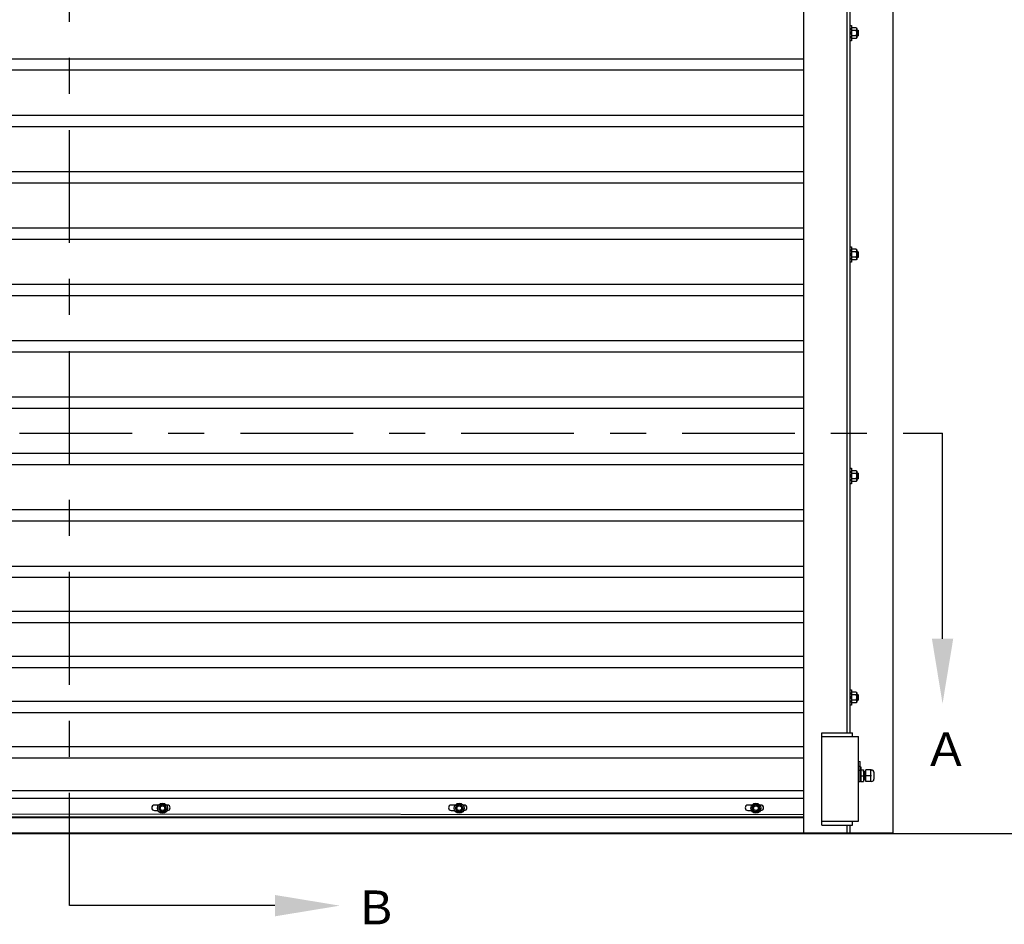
# Model space of a CAD drawing. Header units: inches. Extents: x 170 to 312, y 215 to 248.
# Tile 238 of 256: x 278.48 to 281.21, y 220.16 to 222.67. Entities that reach past the tile are written whole.
import ezdxf
from ezdxf import colors
from ezdxf.entities.mleader import LeaderData, LeaderLine
from ezdxf.math import Vec2, Vec3

# ---------------------------------------------------------------- set-up
doc = ezdxf.new("R2010")
doc.units = ezdxf.units.IN
doc.header["$LTSCALE"] = 0.25
doc.header["$MEASUREMENT"] = 0
doc.linetypes.add('CENTER', pattern=[2, 1.25, -0.25, 0.25, -0.25])
doc.layers.add('MOTOR LH', color=7, linetype='Continuous')
doc.layers.add('SECTION CUTS', color=6, linetype='CENTER')
doc.styles.add('ARIAL', font='arial.ttf', dxfattribs={"height": 0.09375})
doc.styles.get("Standard").update_dxf_attribs({"font": 'romans.shx'})

msp = doc.modelspace()

# ---------------------------------------------------------------- linework, layer by layer
at = {"layer": 'MOTOR LH'}
for p, q in [((280.6588, 220.41698), (280.6588, 224.63674)), ((280.77816, 220.69422), (280.77816, 224.61169)), ((280.78669, 220.69422), (280.78669, 224.61169)), ((280.90605, 220.41698), (280.90605, 224.61169)), ((280.7901, 222.65501), (280.7901, 222.61238)), ((280.7901, 222.64222), (280.7901, 222.64477)), ((280.80368, 222.64846), (280.79181, 222.64846)), ((280.80368, 222.64108), (280.79181, 222.64108)), ((280.80538, 222.64648), (280.80538, 222.62091)), ((280.80784, 222.64222), (280.80784, 222.62517)), ((280.80885, 222.64121), (280.80885, 222.62618)), ((280.80368, 222.62631), (280.79181, 222.62631)), ((280.80368, 222.61893), (280.79181, 222.61893)), ((280.6588, 222.56182), (276.5323, 222.56182)), ((280.6588, 222.53057), (276.5323, 222.53057)), ((280.6588, 222.40557), (276.5323, 222.40557)), ((280.6588, 222.37432), (276.5323, 222.37432)), ((280.6588, 222.24932), (276.5323, 222.24932)), ((280.6588, 222.21807), (276.5323, 222.21807)), ((280.6588, 222.09307), (276.5323, 222.09307)), ((280.6588, 222.06182), (276.5323, 222.06182)), ((280.7901, 222.04115), (280.7901, 221.99852)), ((280.80368, 222.0346), (280.79181, 222.0346)), ((280.7901, 222.02836), (280.7901, 222.03091)), ((280.80368, 222.02722), (280.79181, 222.02722)), ((280.80368, 222.01245), (280.79181, 222.01245)), ((280.80538, 222.03262), (280.80538, 222.00705)), ((280.80784, 222.02836), (280.80784, 222.01131)), ((280.80885, 222.02735), (280.80885, 222.01232)), ((280.80368, 222.00507), (280.79181, 222.00507)), ((280.6588, 221.93682), (276.5323, 221.93682)), ((280.6588, 221.90557), (276.5323, 221.90557)), ((280.6588, 221.78057), (276.5323, 221.78057)), ((280.6588, 221.74932), (276.5323, 221.74932)), ((280.6588, 221.62432), (276.5323, 221.62432)), ((280.6588, 221.59307), (276.5323, 221.59307)), ((280.6588, 221.46807), (276.5323, 221.46807)), ((280.6588, 221.43682), (276.5323, 221.43682)), ((280.7901, 221.42729), (280.7901, 221.38466)), ((280.7901, 221.4145), (280.7901, 221.41705)), ((280.80368, 221.42074), (280.79181, 221.42074)), ((280.80368, 221.41336), (280.79181, 221.41336)), ((280.80538, 221.41877), (280.80538, 221.39319)), ((280.80784, 221.4145), (280.80784, 221.39745)), ((280.80885, 221.41349), (280.80885, 221.39847)), ((280.80368, 221.39859), (280.79181, 221.39859)), ((280.80368, 221.39121), (280.79181, 221.39121)), ((280.6588, 221.31182), (276.5323, 221.31182)), ((280.6588, 221.28057), (276.5323, 221.28057)), ((280.6588, 221.15557), (276.5323, 221.15557)), ((280.6588, 221.12432), (276.5323, 221.12432)), ((280.6588, 221.03057), (276.5323, 221.03057)), ((280.6588, 220.99932), (276.5323, 220.99932)), ((280.6588, 220.90557), (276.5323, 220.90557)), ((280.6588, 220.87432), (276.5323, 220.87432)), ((280.7901, 220.81343), (280.7901, 220.7708)), ((280.80368, 220.80688), (280.79181, 220.80688)), ((280.80538, 220.80491), (280.80538, 220.77933)), ((280.6588, 220.78057), (276.5323, 220.78057)), ((280.7901, 220.80064), (280.7901, 220.80319)), ((280.80368, 220.7995), (280.79181, 220.7995)), ((280.80368, 220.78473), (280.79181, 220.78473)), ((280.80368, 220.77735), (280.79181, 220.77735)), ((280.80784, 220.80064), (280.80784, 220.78359)), ((280.80885, 220.79963), (280.80885, 220.78461)), ((280.6588, 220.74932), (276.5323, 220.74932)), ((280.70784, 220.69422), (280.7931, 220.69422)), ((280.70784, 220.43845), (280.70784, 220.69422)), ((280.70784, 220.68357), (280.81015, 220.68357)), ((280.7931, 220.68357), (280.7931, 220.69422)), ((280.81015, 220.44911), (280.81015, 220.68357)), ((280.6588, 220.65557), (276.5323, 220.65557)), ((280.6588, 220.62432), (276.5323, 220.62432)), ((280.81015, 220.61575), (280.81471, 220.61484)), ((280.81471, 220.55845), (280.81471, 220.61484)), ((280.81015, 220.60181), (280.81471, 220.60141)), ((280.81653, 220.60029), (280.81659, 220.55925)), ((280.81659, 220.59122), (280.82371, 220.59122)), ((280.82371, 220.59122), (280.82371, 220.55925)), ((280.83053, 220.55925), (280.83053, 220.59122)), ((280.84417, 220.59122), (280.83053, 220.59122)), ((280.84417, 220.59122), (280.84619, 220.58908)), ((280.84417, 220.55925), (280.84429, 220.5912)), ((280.81659, 220.57523), (280.82371, 220.57523)), ((280.81659, 220.55925), (280.82371, 220.55925)), ((280.82371, 220.56402), (280.82416, 220.56402)), ((280.84619, 220.57523), (280.83053, 220.57523)), ((280.84417, 220.55925), (280.83053, 220.55925)), ((280.84417, 220.55925), (280.84619, 220.56139)), ((280.84619, 220.55925), (280.84619, 220.55925)), ((280.8526, 220.58481), (280.8526, 220.56566)), ((280.6588, 220.5331), (276.5323, 220.5331)), ((280.6588, 220.51179), (276.5323, 220.51179)), ((278.86921, 220.49371), (278.85781, 220.49371)), ((278.85781, 220.47871), (278.86784, 220.47871)), ((278.87457, 220.49474), (278.86903, 220.48515)), ((278.86903, 220.48515), (278.87457, 220.47557)), ((278.88563, 220.49474), (278.87457, 220.49474)), ((278.89116, 220.48515), (278.88563, 220.49474)), ((278.89116, 220.48515), (278.88563, 220.47557)), ((278.89395, 220.49371), (278.89098, 220.49371)), ((278.89235, 220.47871), (278.89395, 220.47871)), ((279.69196, 220.49371), (279.68055, 220.49371)), ((279.68055, 220.47871), (279.69059, 220.47871)), ((279.69731, 220.49474), (279.69177, 220.48515)), ((279.69177, 220.48515), (279.69731, 220.47557)), ((279.70837, 220.49474), (279.69731, 220.49474)), ((279.71391, 220.48515), (279.70837, 220.49474)), ((279.71391, 220.48515), (279.70837, 220.47557)), ((279.7167, 220.49371), (279.71372, 220.49371)), ((279.71509, 220.47871), (279.7167, 220.47871)), ((280.5147, 220.49371), (280.50329, 220.49371)), ((280.50329, 220.47871), (280.51333, 220.47871)), ((280.52005, 220.49474), (280.51452, 220.48515)), ((280.51452, 220.48515), (280.52005, 220.47557)), ((280.53111, 220.49474), (280.52005, 220.49474)), ((280.53665, 220.48515), (280.53111, 220.49474)), ((280.53665, 220.48515), (280.53111, 220.47557)), ((280.53944, 220.49371), (280.53646, 220.49371)), ((280.53784, 220.47871), (280.53944, 220.47871)), ((280.6588, 220.46698), (276.5323, 220.47027)), ((280.6588, 220.46063), (276.5323, 220.46063)), ((276.5323, 220.45961), (280.6588, 220.45961)), ((278.87457, 220.47557), (278.88563, 220.47557)), ((279.69731, 220.47557), (279.70837, 220.47557)), ((280.52005, 220.47557), (280.53111, 220.47557)), ((280.70784, 220.44911), (280.81015, 220.44911)), ((280.70784, 220.43845), (280.7931, 220.43845)), ((280.77816, 220.41698), (280.77816, 220.43845)), ((280.78669, 220.41698), (280.78669, 220.43845)), ((280.7931, 220.43845), (280.7931, 220.44911)), ((274.71561, 220.41511), (282.45176, 220.41511)), ((276.28505, 220.41698), (280.90605, 220.41698))]:
    msp.add_line(p, q, dxfattribs=at)
for centre, radius in [((278.8801, 220.48515), 0.01385), ((278.8801, 220.48515), 0.00958), ((278.8801, 220.48515), 0.00639), ((279.70284, 220.48515), 0.01385), ((279.70284, 220.48515), 0.00958), ((279.70284, 220.48515), 0.00639), ((280.52558, 220.48515), 0.01385), ((280.52558, 220.48515), 0.00958), ((280.52558, 220.48515), 0.00639)]:
    msp.add_circle(centre, radius, dxfattribs=at)
for centre, radius, start, end in [((280.84619, 220.58481), 0.00641, 0, 90), ((280.82371, 220.56402), 0.000446, 270, 0), ((280.82874, 220.56402), 0.000446, 270.01026, 360), ((280.84619, 220.56566), 0.00641, 270, 0), ((278.85781, 220.48621), 0.0075, 90, 270), ((278.89395, 220.48621), 0.0075, 270, 90), ((279.68055, 220.48621), 0.0075, 90, 270), ((279.7167, 220.48621), 0.0075, 270, 90), ((280.50329, 220.48621), 0.0075, 90, 270), ((280.53944, 220.48621), 0.0075, 270, 90)]:
    msp.add_arc(centre, radius, start, end, dxfattribs=at)
at = {"layer": 'MOTOR LH', "extrusion": (0, 0, -1)}
msp.add_ellipse((280.81838, 220.57523), major_axis=(0, 0.01678), ratio=0.9090909, start_param=5.7138504, end_param=6.0408195, dxfattribs=at)
at = {"layer": 'MOTOR LH'}
for points in [[(280.78669, 222.65501), (280.7901, 222.65501)], [(280.7901, 222.64648), (280.79181, 222.64846)], [(280.80368, 222.64846), (280.80538, 222.64648)], [(280.80538, 222.64222), (280.80784, 222.64222)], [(280.80784, 222.64222), (280.80885, 222.64121)], [(280.7901, 222.61238), (280.78669, 222.61238)], [(280.7901, 222.62517), (280.7901, 222.62517)], [(280.79181, 222.61893), (280.7901, 222.62091)], [(280.80538, 222.62091), (280.80368, 222.61893)], [(280.80784, 222.62517), (280.80538, 222.62517)], [(280.80885, 222.62618), (280.80784, 222.62517)], [(280.78669, 222.04115), (280.7901, 222.04115)], [(280.7901, 222.03262), (280.79181, 222.0346)], [(280.80368, 222.0346), (280.80538, 222.03262)], [(280.7901, 222.01131), (280.7901, 222.01131)], [(280.79181, 222.00507), (280.7901, 222.00705)], [(280.80538, 222.00705), (280.80368, 222.00507)], [(280.80538, 222.02836), (280.80784, 222.02836)], [(280.80784, 222.01131), (280.80538, 222.01131)], [(280.80784, 222.02836), (280.80885, 222.02735)], [(280.80885, 222.01232), (280.80784, 222.01131)], [(280.7901, 221.99852), (280.78669, 221.99852)], [(280.78669, 221.42729), (280.7901, 221.42729)], [(280.7901, 221.41877), (280.79181, 221.42074)], [(280.80368, 221.42074), (280.80538, 221.41877)], [(280.80538, 221.4145), (280.80784, 221.4145)], [(280.80784, 221.4145), (280.80885, 221.41349)], [(280.7901, 221.38466), (280.78669, 221.38466)], [(280.7901, 221.39745), (280.7901, 221.39745)], [(280.79181, 221.39121), (280.7901, 221.39319)], [(280.80538, 221.39319), (280.80368, 221.39121)], [(280.80784, 221.39745), (280.80538, 221.39745)], [(280.80885, 221.39847), (280.80784, 221.39745)], [(280.78669, 220.81343), (280.7901, 220.81343)], [(280.7901, 220.80491), (280.79181, 220.80688)], [(280.80368, 220.80688), (280.80538, 220.80491)], [(280.7901, 220.78359), (280.7901, 220.78359)], [(280.79181, 220.77735), (280.7901, 220.77933)], [(280.80538, 220.77933), (280.80368, 220.77735)], [(280.80538, 220.80064), (280.80784, 220.80064)], [(280.80784, 220.78359), (280.80538, 220.78359)], [(280.80784, 220.80064), (280.80885, 220.79963)], [(280.80885, 220.78461), (280.80784, 220.78359)], [(280.7901, 220.7708), (280.78669, 220.7708)], [(280.81471, 220.60029), (280.81653, 220.60029)], [(280.81471, 220.58993), (280.81659, 220.58993)], [(280.82371, 220.58644), (280.8241, 220.58644)], [(280.82499, 220.58644), (280.82578, 220.58644)], [(280.82667, 220.58644), (280.82746, 220.58644)], [(280.82835, 220.58644), (280.83053, 220.58644)], [(280.81659, 220.56053), (280.81471, 220.56053)], [(280.82494, 220.56402), (280.82416, 220.56402)], [(280.82662, 220.56402), (280.82583, 220.56402)], [(280.8283, 220.56402), (280.82751, 220.56402)], [(280.83053, 220.56402), (280.82919, 220.56402)], [(280.81471, 220.55845), (280.81015, 220.55845)]]:
    msp.add_open_spline(points, degree=1, dxfattribs=at)
for points, knots in [([(280.7901, 222.64477), (280.79017, 222.64529), (280.7903, 222.64634), (280.79106, 222.64756), (280.79164, 222.64826), (280.79181, 222.64846)], [0, 0, 0, 0, 0.4062869, 0.82727, 1, 1, 1, 1]), ([(280.79181, 222.64108), (280.79136, 222.64165), (280.79045, 222.64282), (280.79011, 222.6441), (280.7901, 222.64475), (280.7901, 222.64477)], [0, 0, 0, 0, 0.4843418, 0.9863253, 1, 1, 1, 1]), ([(280.7901, 222.6337), (280.7901, 222.63386), (280.79012, 222.63497), (280.7904, 222.63704), (280.79108, 222.63932), (280.79163, 222.64064), (280.79181, 222.64108)], [0, 0, 0, 0, 0.0665352, 0.4352862, 0.8145477, 1, 1, 1, 1]), ([(280.79181, 222.62631), (280.79155, 222.62694), (280.79096, 222.62842), (280.79026, 222.63088), (280.79016, 222.63275), (280.7901, 222.6337)], [0, 0, 0, 0, 0.2654595, 0.6280849, 1, 1, 1, 1]), ([(280.80538, 222.64477), (280.80532, 222.64529), (280.80518, 222.64634), (280.80442, 222.64756), (280.80384, 222.64826), (280.80368, 222.64846)], [0, 0, 0, 0, 0.40629469, 0.8272685, 1, 1, 1, 1]), ([(280.80368, 222.64108), (280.80412, 222.64165), (280.80504, 222.64282), (280.80538, 222.6441), (280.80538, 222.64475), (280.80538, 222.64477)], [0, 0, 0, 0, 0.4843315, 0.9863252, 1, 1, 1, 1]), ([(280.80538, 222.6337), (280.80538, 222.63386), (280.80537, 222.63497), (280.80509, 222.63704), (280.80441, 222.63932), (280.80386, 222.64064), (280.80368, 222.64108)], [0, 0, 0, 0, 0.0665352, 0.4352862, 0.8145477, 1, 1, 1, 1]), ([(280.80368, 222.62631), (280.80393, 222.62694), (280.80453, 222.62842), (280.80522, 222.63088), (280.80533, 222.63275), (280.80538, 222.6337)], [0, 0, 0, 0, 0.2654613, 0.6280785, 1, 1, 1, 1]), ([(280.7901, 222.62262), (280.79017, 222.62314), (280.7903, 222.62419), (280.79106, 222.62541), (280.79164, 222.62611), (280.79181, 222.62631)], [0, 0, 0, 0, 0.40628648, 0.82726969, 1, 1, 1, 1]), ([(280.79181, 222.61893), (280.79136, 222.6195), (280.79045, 222.62067), (280.79011, 222.62195), (280.7901, 222.6226), (280.7901, 222.62262)], [0, 0, 0, 0, 0.4843415, 0.9863242, 1, 1, 1, 1]), ([(280.80538, 222.62262), (280.80532, 222.62314), (280.80518, 222.62419), (280.80442, 222.62541), (280.80384, 222.62611), (280.80368, 222.62631)], [0, 0, 0, 0, 0.4062945, 0.8272686, 1, 1, 1, 1]), ([(280.80368, 222.61893), (280.80412, 222.6195), (280.80504, 222.62067), (280.80538, 222.62195), (280.80538, 222.6226), (280.80538, 222.62262)], [0, 0, 0, 0, 0.4843323, 0.9863252, 1, 1, 1, 1]), ([(280.7901, 222.03091), (280.79017, 222.03143), (280.7903, 222.03248), (280.79106, 222.0337), (280.79164, 222.0344), (280.79181, 222.0346)], [0, 0, 0, 0, 0.4062869, 0.82727, 1, 1, 1, 1]), ([(280.80538, 222.03091), (280.80532, 222.03143), (280.80518, 222.03248), (280.80442, 222.0337), (280.80384, 222.0344), (280.80368, 222.0346)], [0, 0, 0, 0, 0.40629469, 0.8272685, 1, 1, 1, 1]), ([(280.79181, 222.02722), (280.79136, 222.02779), (280.79045, 222.02896), (280.79011, 222.03024), (280.7901, 222.03089), (280.7901, 222.03091)], [0, 0, 0, 0, 0.4843418, 0.9863253, 1, 1, 1, 1]), ([(280.7901, 222.01984), (280.7901, 222.02), (280.79012, 222.02111), (280.7904, 222.02318), (280.79108, 222.02546), (280.79163, 222.02678), (280.79181, 222.02722)], [0, 0, 0, 0, 0.0665352, 0.4352862, 0.8145477, 1, 1, 1, 1]), ([(280.79181, 222.01245), (280.79155, 222.01308), (280.79096, 222.01456), (280.79026, 222.01702), (280.79016, 222.01889), (280.7901, 222.01984)], [0, 0, 0, 0, 0.2654595, 0.6280849, 1, 1, 1, 1]), ([(280.7901, 222.00876), (280.79017, 222.00928), (280.7903, 222.01033), (280.79106, 222.01155), (280.79164, 222.01225), (280.79181, 222.01245)], [0, 0, 0, 0, 0.40628648, 0.82726969, 1, 1, 1, 1]), ([(280.79181, 222.00507), (280.79136, 222.00564), (280.79045, 222.00681), (280.79011, 222.00809), (280.7901, 222.00874), (280.7901, 222.00876)], [0, 0, 0, 0, 0.4843415, 0.9863242, 1, 1, 1, 1]), ([(280.80368, 222.02722), (280.80412, 222.02779), (280.80504, 222.02896), (280.80538, 222.03024), (280.80538, 222.03089), (280.80538, 222.03091)], [0, 0, 0, 0, 0.4843315, 0.9863252, 1, 1, 1, 1]), ([(280.80538, 222.01984), (280.80538, 222.02), (280.80537, 222.02111), (280.80509, 222.02318), (280.80441, 222.02546), (280.80386, 222.02678), (280.80368, 222.02722)], [0, 0, 0, 0, 0.0665352, 0.4352862, 0.8145477, 1, 1, 1, 1]), ([(280.80368, 222.01245), (280.80393, 222.01308), (280.80453, 222.01456), (280.80522, 222.01702), (280.80533, 222.01889), (280.80538, 222.01984)], [0, 0, 0, 0, 0.2654613, 0.6280785, 1, 1, 1, 1]), ([(280.80538, 222.00876), (280.80532, 222.00928), (280.80518, 222.01033), (280.80442, 222.01155), (280.80384, 222.01225), (280.80368, 222.01245)], [0, 0, 0, 0, 0.4062945, 0.8272686, 1, 1, 1, 1]), ([(280.80368, 222.00507), (280.80412, 222.00564), (280.80504, 222.00681), (280.80538, 222.00809), (280.80538, 222.00874), (280.80538, 222.00876)], [0, 0, 0, 0, 0.4843323, 0.9863252, 1, 1, 1, 1]), ([(280.7901, 221.41705), (280.79017, 221.41757), (280.7903, 221.41862), (280.79106, 221.41984), (280.79164, 221.42054), (280.79181, 221.42074)], [0, 0, 0, 0, 0.4062869, 0.82727, 1, 1, 1, 1]), ([(280.79181, 221.41336), (280.79136, 221.41393), (280.79045, 221.4151), (280.79011, 221.41638), (280.7901, 221.41703), (280.7901, 221.41705)], [0, 0, 0, 0, 0.4843418, 0.9863253, 1, 1, 1, 1]), ([(280.7901, 221.40598), (280.7901, 221.40615), (280.79012, 221.40725), (280.7904, 221.40932), (280.79108, 221.4116), (280.79163, 221.41292), (280.79181, 221.41336)], [0, 0, 0, 0, 0.0665352, 0.4352862, 0.8145477, 1, 1, 1, 1]), ([(280.79181, 221.39859), (280.79155, 221.39922), (280.79096, 221.4007), (280.79026, 221.40316), (280.79016, 221.40503), (280.7901, 221.40598)], [0, 0, 0, 0, 0.2654595, 0.6280849, 1, 1, 1, 1]), ([(280.80538, 221.41705), (280.80532, 221.41757), (280.80518, 221.41862), (280.80442, 221.41984), (280.80384, 221.42054), (280.80368, 221.42074)], [0, 0, 0, 0, 0.40629469, 0.8272685, 1, 1, 1, 1]), ([(280.80368, 221.41336), (280.80412, 221.41393), (280.80504, 221.4151), (280.80538, 221.41638), (280.80538, 221.41703), (280.80538, 221.41705)], [0, 0, 0, 0, 0.4843315, 0.9863252, 1, 1, 1, 1]), ([(280.80538, 221.40598), (280.80538, 221.40615), (280.80537, 221.40725), (280.80509, 221.40932), (280.80441, 221.4116), (280.80386, 221.41292), (280.80368, 221.41336)], [0, 0, 0, 0, 0.0665352, 0.4352862, 0.8145477, 1, 1, 1, 1]), ([(280.80368, 221.39859), (280.80393, 221.39922), (280.80453, 221.4007), (280.80522, 221.40316), (280.80533, 221.40503), (280.80538, 221.40598)], [0, 0, 0, 0, 0.2654613, 0.6280785, 1, 1, 1, 1]), ([(280.7901, 221.3949), (280.79017, 221.39542), (280.7903, 221.39647), (280.79106, 221.39769), (280.79164, 221.39839), (280.79181, 221.39859)], [0, 0, 0, 0, 0.40628648, 0.82726969, 1, 1, 1, 1]), ([(280.79181, 221.39121), (280.79136, 221.39178), (280.79045, 221.39295), (280.79011, 221.39423), (280.7901, 221.39488), (280.7901, 221.3949)], [0, 0, 0, 0, 0.4843415, 0.9863242, 1, 1, 1, 1]), ([(280.80538, 221.3949), (280.80532, 221.39542), (280.80518, 221.39647), (280.80442, 221.39769), (280.80384, 221.39839), (280.80368, 221.39859)], [0, 0, 0, 0, 0.4062945, 0.8272686, 1, 1, 1, 1]), ([(280.80368, 221.39121), (280.80412, 221.39178), (280.80504, 221.39295), (280.80538, 221.39423), (280.80538, 221.39488), (280.80538, 221.3949)], [0, 0, 0, 0, 0.4843323, 0.9863252, 1, 1, 1, 1]), ([(280.7901, 220.80319), (280.79017, 220.80371), (280.7903, 220.80476), (280.79106, 220.80599), (280.79164, 220.80668), (280.79181, 220.80688)], [0, 0, 0, 0, 0.4062869, 0.82727, 1, 1, 1, 1]), ([(280.80538, 220.80319), (280.80532, 220.80371), (280.80518, 220.80476), (280.80442, 220.80599), (280.80384, 220.80668), (280.80368, 220.80688)], [0, 0, 0, 0, 0.40629469, 0.8272685, 1, 1, 1, 1]), ([(280.79181, 220.7995), (280.79136, 220.80007), (280.79045, 220.80124), (280.79011, 220.80252), (280.7901, 220.80318), (280.7901, 220.80319)], [0, 0, 0, 0, 0.4843418, 0.9863253, 1, 1, 1, 1]), ([(280.7901, 220.79212), (280.7901, 220.79229), (280.79012, 220.79339), (280.7904, 220.79546), (280.79108, 220.79774), (280.79163, 220.79907), (280.79181, 220.7995)], [0, 0, 0, 0, 0.0665352, 0.4352862, 0.8145477, 1, 1, 1, 1]), ([(280.79181, 220.78473), (280.79155, 220.78536), (280.79096, 220.78684), (280.79026, 220.7893), (280.79016, 220.79117), (280.7901, 220.79212)], [0, 0, 0, 0, 0.2654595, 0.6280849, 1, 1, 1, 1]), ([(280.7901, 220.78104), (280.79017, 220.78156), (280.7903, 220.78261), (280.79106, 220.78383), (280.79164, 220.78453), (280.79181, 220.78473)], [0, 0, 0, 0, 0.40628648, 0.82726969, 1, 1, 1, 1]), ([(280.79181, 220.77735), (280.79136, 220.77792), (280.79045, 220.77909), (280.79011, 220.78037), (280.7901, 220.78102), (280.7901, 220.78104)], [0, 0, 0, 0, 0.4843415, 0.9863242, 1, 1, 1, 1]), ([(280.80368, 220.7995), (280.80412, 220.80007), (280.80504, 220.80124), (280.80538, 220.80252), (280.80538, 220.80318), (280.80538, 220.80319)], [0, 0, 0, 0, 0.4843315, 0.9863252, 1, 1, 1, 1]), ([(280.80538, 220.79212), (280.80538, 220.79229), (280.80537, 220.79339), (280.80509, 220.79546), (280.80441, 220.79774), (280.80386, 220.79907), (280.80368, 220.7995)], [0, 0, 0, 0, 0.0665352, 0.4352862, 0.8145477, 1, 1, 1, 1]), ([(280.80368, 220.78473), (280.80393, 220.78536), (280.80453, 220.78684), (280.80522, 220.7893), (280.80533, 220.79117), (280.80538, 220.79212)], [0, 0, 0, 0, 0.2654613, 0.6280785, 1, 1, 1, 1]), ([(280.80538, 220.78104), (280.80532, 220.78156), (280.80518, 220.78261), (280.80442, 220.78383), (280.80384, 220.78453), (280.80368, 220.78473)], [0, 0, 0, 0, 0.4062945, 0.8272686, 1, 1, 1, 1]), ([(280.80368, 220.77735), (280.80412, 220.77792), (280.80504, 220.77909), (280.80538, 220.78037), (280.80538, 220.78102), (280.80538, 220.78104)], [0, 0, 0, 0, 0.4843323, 0.9863252, 1, 1, 1, 1]), ([(280.82411, 220.58638), (280.82411, 220.58646), (280.82409, 220.58662), (280.82447, 220.58695), (280.82497, 220.58677), (280.825, 220.58641), (280.82508, 220.58592), (280.82511, 220.58506), (280.82513, 220.58461)], [0, 0, 0, 0, 0.1201309, 0.222549, 0.3172181, 0.5093461, 0.7427656, 1, 1, 1, 1]), ([(280.8241, 220.58644), (280.82412, 220.58637), (280.82417, 220.58622), (280.82424, 220.58505), (280.82433, 220.58295), (280.82441, 220.57963), (280.82448, 220.57671), (280.82452, 220.57523)], [0, 0, 0, 0, 0.16406261, 0.33391862, 0.5037761, 0.74797897, 1, 1, 1, 1]), ([(280.82578, 220.58643), (280.8258, 220.5866), (280.82582, 220.58679), (280.82621, 220.58691), (280.82646, 220.58684), (280.82682, 220.58646), (280.82667, 220.58627), (280.82676, 220.5852), (280.8268, 220.58465)], [0, 0, 0, 0, 0.2295401, 0.2734439, 0.3123554, 0.3541739, 0.6696716, 1, 1, 1, 1]), ([(280.82578, 220.58644), (280.8258, 220.58637), (280.82585, 220.58622), (280.82592, 220.58505), (280.82601, 220.58295), (280.82609, 220.57963), (280.82619, 220.57571), (280.82627, 220.57229), (280.82634, 220.56966), (280.82638, 220.5683), (280.8264, 220.56766)], [0, 0, 0, 0, 0.1112508, 0.2264305, 0.3416111, 0.5072057, 0.6781016, 0.7932815, 0.9045328, 1, 1, 1, 1]), ([(280.82746, 220.58644), (280.82747, 220.58657), (280.82749, 220.58677), (280.82799, 220.58695), (280.82848, 220.58649), (280.82836, 220.58616), (280.82847, 220.58523), (280.82851, 220.58424), (280.82854, 220.58333), (280.82855, 220.58298)], [0, 0, 0, 0, 0.14777, 0.2221785, 0.302666, 0.5018703, 0.7020789, 0.8849541, 1, 1, 1, 1]), ([(280.82746, 220.58644), (280.82748, 220.58637), (280.82752, 220.58622), (280.8276, 220.58505), (280.82768, 220.58295), (280.82777, 220.57963), (280.82787, 220.5757), (280.82795, 220.57231), (280.828, 220.57029), (280.82802, 220.56945), (280.82803, 220.56936)], [0, 0, 0, 0, 0.1212347, 0.2467504, 0.3722672, 0.5527221, 0.7389539, 0.86447, 0.9857048, 1, 1, 1, 1]), ([(280.84419, 220.59121), (280.84419, 220.59121), (280.84418, 220.5912), (280.84437, 220.5912), (280.84485, 220.59121), (280.84512, 220.59122), (280.84538, 220.59122), (280.84575, 220.59122), (280.84604, 220.59122), (280.84619, 220.59122)], [0, 0, 0, 0, 0.41508411, 0.74936318, 0.83710675, 0.86923148, 0.89695074, 0.94781798, 1, 1, 1, 1]), ([(280.82581, 220.56403), (280.82581, 220.56396), (280.82582, 220.56382), (280.82546, 220.56351), (280.82497, 220.5637), (280.82494, 220.56404), (280.82484, 220.56477), (280.82476, 220.56664), (280.82468, 220.56948), (280.82461, 220.57241), (280.82455, 220.5742), (280.82452, 220.57523)], [0, 0, 0, 0, 0.04327057, 0.08914468, 0.13154782, 0.21760374, 0.32215443, 0.53187285, 0.73473665, 0.84636244, 1, 1, 1, 1]), ([(280.82513, 220.58461), (280.82514, 220.5843), (280.82519, 220.58333), (280.82525, 220.58096), (280.82533, 220.57806), (280.82538, 220.57627), (280.82541, 220.57523)], [0, 0, 0, 0, 0.1679627, 0.528528, 0.7269287, 1, 1, 1, 1]), ([(280.82515, 220.58461), (280.82517, 220.58414), (280.82522, 220.58286), (280.8253, 220.57961), (280.8254, 220.57571), (280.82549, 220.57228), (280.82555, 220.56956), (280.82563, 220.56684), (280.82573, 220.56452), (280.8258, 220.56419), (280.82583, 220.56402)], [0, 0, 0, 0, 0.0847762, 0.2341586, 0.3883237, 0.4922273, 0.5925868, 0.6929456, 0.8484536, 1, 1, 1, 1]), ([(280.82642, 220.56766), (280.8264, 220.56828), (280.82636, 220.56944), (280.82631, 220.57146), (280.82625, 220.57336), (280.82622, 220.57457), (280.8262, 220.57524)], [0, 0, 0, 0, 0.30189283, 0.57126156, 0.76248171, 1, 1, 1, 1]), ([(280.82751, 220.56402), (280.8275, 220.56389), (280.82748, 220.56369), (280.82698, 220.56351), (280.82649, 220.56397), (280.82661, 220.56431), (280.8265, 220.56523), (280.82646, 220.56628), (280.82643, 220.56725), (280.82642, 220.56766)], [0, 0, 0, 0, 0.1447852, 0.2176906, 0.2965525, 0.4917327, 0.6878973, 0.867078, 1, 1, 1, 1]), ([(280.8268, 220.58465), (280.82682, 220.58443), (280.82686, 220.5836), (280.82692, 220.58137), (280.827, 220.57837), (280.82706, 220.57642), (280.82709, 220.57524)], [0, 0, 0, 0, 0.1292833, 0.488595, 0.6910463, 1, 1, 1, 1]), ([(280.82682, 220.58465), (280.82685, 220.58417), (280.8269, 220.58287), (280.82698, 220.57961), (280.82708, 220.57571), (280.82717, 220.57228), (280.82723, 220.56956), (280.82731, 220.56684), (280.82741, 220.56452), (280.82748, 220.56419), (280.82751, 220.56402)], [0, 0, 0, 0, 0.0870476, 0.2360592, 0.3898417, 0.4934874, 0.5935976, 0.6937076, 0.8488297, 1, 1, 1, 1]), ([(280.82805, 220.56936), (280.82803, 220.56979), (280.82801, 220.5708), (280.82795, 220.57285), (280.8279, 220.57439), (280.82788, 220.57523)], [0, 0, 0, 0, 0.25689322, 0.60089186, 1, 1, 1, 1]), ([(280.82874, 220.56357), (280.82861, 220.56363), (280.82837, 220.56373), (280.82824, 220.56429), (280.82819, 220.56516), (280.82811, 220.56683), (280.82806, 220.56868), (280.82805, 220.56936)], [0, 0, 0, 0, 0.1384427, 0.2577239, 0.4493445, 0.7990682, 1, 1, 1, 1]), ([(280.82855, 220.58298), (280.82857, 220.58231), (280.82861, 220.58109), (280.82866, 220.57901), (280.82872, 220.5771), (280.82875, 220.57589), (280.82877, 220.57523)], [0, 0, 0, 0, 0.3209037, 0.5829364, 0.7689496, 1, 1, 1, 1]), ([(280.82857, 220.58298), (280.8286, 220.58189), (280.82866, 220.57963), (280.82876, 220.5757), (280.82884, 220.57228), (280.82891, 220.56956), (280.82899, 220.56684), (280.82909, 220.56452), (280.82916, 220.56419), (280.82919, 220.56402)], [0, 0, 0, 0, 0.1576479, 0.3272144, 0.4414984, 0.5518843, 0.6622696, 0.8333135, 1, 1, 1, 1]), ([(280.84619, 220.55925), (280.84595, 220.55929), (280.84547, 220.55939), (280.8448, 220.55969), (280.84439, 220.5594), (280.84417, 220.55925)], [0, 0, 0, 0, 0.3172279, 0.6455191, 1, 1, 1, 1])]:
    msp.add_open_spline(points, degree=3, knots=knots, dxfattribs=at)
at = {"layer": 'SECTION CUTS'}
for p, q in [((278.62229, 220.21502), (278.62229, 225.4303)), ((276.03349, 221.52459), (281.04302, 221.52459))]:
    msp.add_line(p, q, dxfattribs=at)

# ---------------------------------------------------------------- texts
at = {"layer": 'SECTION CUTS', "style": 'ARIAL'}
for s, p in [('A', (281.00854, 220.60215)), ('B', (279.43031, 220.16333))]:
    msp.add_text(s, height=0.09375, dxfattribs=at).set_placement(p)

# ---------------------------------------------------------------- leaders
at = {"layer": 'SECTION CUTS'}
ml = msp.add_multileader_mtext('Standard', dxfattribs=at)
ml.set_content('', color=256)
ml.set_leader_properties()
ml.build(insert=Vec2(0, 0))
ml.multileader.update_dxf_attribs({"dogleg_length": 0, "arrow_head_size": 0.18})
ctx = ml.context
ctx.base_point, ctx.char_height, ctx.arrow_head_size, ctx.landing_gap_size, ctx.plane_origin = Vec3(281.04302, 221.52459), 0.18, 0.18, 0, Vec3(281.04302, 220.77507)
notes = []
notes.append((ctx, [(0, (1, 1, 0), (281.04302, 221.52459), (1, 0), 0, [(0, [(281.04302, 220.77507)], 0, [])])]))
ctx.mtext.insert, ctx.mtext.flow_direction = Vec3(281.04302, 221.61459), 5
ml = msp.add_multileader_mtext('Standard', dxfattribs=at)
ml.set_content('', color=256)
ml.set_leader_properties()
ml.build(insert=Vec2(0, 0))
ml.multileader.update_dxf_attribs({"dogleg_length": 0, "arrow_head_size": 0.18})
ctx = ml.context
ctx.base_point, ctx.char_height, ctx.arrow_head_size, ctx.landing_gap_size, ctx.plane_origin, ctx.plane_x_axis, ctx.plane_y_axis = Vec3(278.62229, 220.21502), 0.18, 0.18, 0, Vec3(279.37181, 220.21502), Vec3(0, 1), Vec3(-1, 0)
notes.append((ctx, [(0, (1, 1, 0), (278.62229, 220.21502), (1, 0), 0, [(0, [(279.37181, 220.21502)], 0, [])])]))
ctx.mtext.insert, ctx.mtext.text_direction, ctx.mtext.rotation, ctx.mtext.flow_direction = Vec3(278.53229, 220.21502), Vec3(0, 1), 1.5707963, 5
for ctx, leaders in notes:
    for number, flags, end, landing, length, lines in leaders:
        leader = LeaderData()
        leader.index, (leader.has_last_leader_line, leader.has_dogleg_vector, leader.attachment_direction) = number, flags
        leader.last_leader_point, leader.dogleg_vector, leader.dogleg_length = Vec3(end), Vec3(landing), length
        for number, points, colour, breaks in lines:
            line = LeaderLine()
            line.index, line.vertices, line.color, line.breaks = number, Vec3.list(points), colors.encode_raw_color(colour), breaks
            leader.lines.append(line)
        ctx.leaders.append(leader)

doc.saveas('drawing.dxf')
